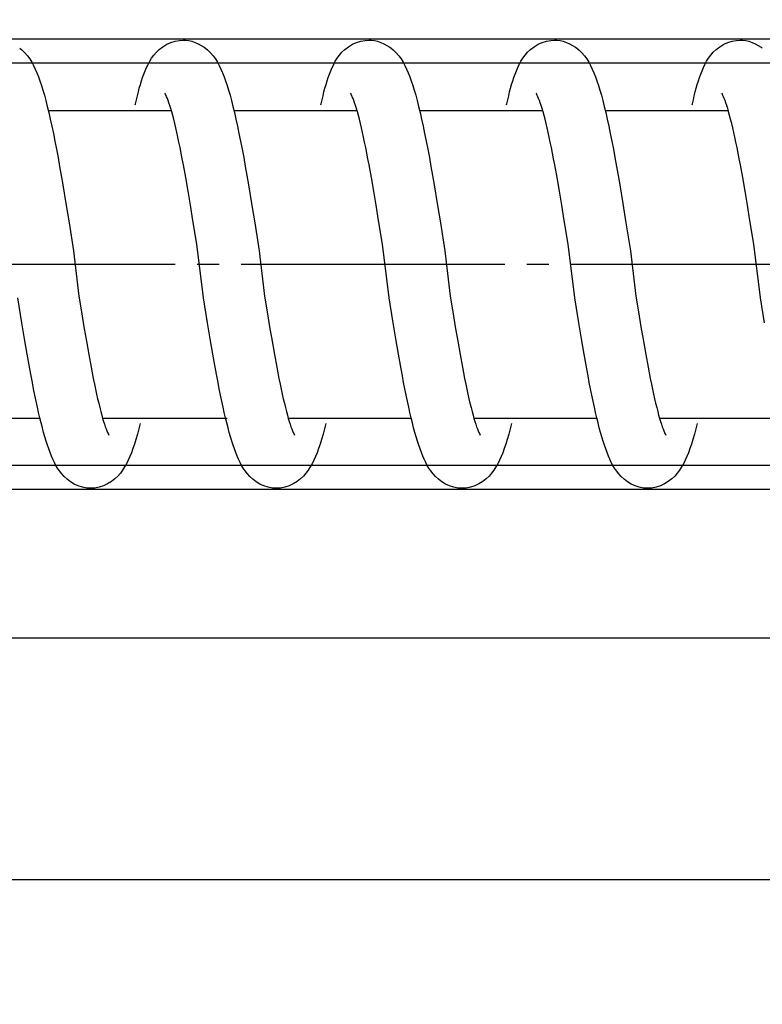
# Model space of a CAD drawing. Header units: millimetres. Extents: x 22865 to 60762, y -18816 to 15611.
# Tile 111 of 256: x 25867.33 to 25870.71, y 8445.53 to 8450.02. Entities that reach past the tile are written whole.
import ezdxf

# ---------------------------------------------------------------- set-up
doc = ezdxf.new("R2010")
doc.units = ezdxf.units.MM
doc.linetypes.add('DOT_CENTER', pattern=[14, 12, -1, 0, -1])
for name, color, linetype in [('1', 7, 'Continuous'), ('bramy przemyslowe', 5, 'Continuous'), ('BRO0010101338_PBL109', 7, 'Continuous'), ('WYMIARY', 6, 'Continuous'), ('Z3067109_AF2_PBL40', 7, 'Continuous')]:
    doc.layers.add(name, color=color, linetype=linetype)
doc.layers.add('projekt', color=6, linetype='Continuous', lineweight=9)
doc.styles.add('1-100', font='simplex.shx', dxfattribs={"width": 0.8, "height": 15})
doc.dimstyles.new('1-100', dxfattribs={"dimscale": 0.5, "dimtxt": 100, "dimasz": 1, "dimexe": 0.18, "dimexo": 0.0625, "dimgap": 5, "dimtad": 1, "dimdec": 1, "dimzin": 0, "dimdsep": 46, "dimtxsty": '1-100', "dimblk1": 'K', "dimblk2": 'K', "dimsah": 1, "dimcen": 0.09, "dimse1": 1, "dimse2": 1, "dimadec": 0, "dimazin": 0, "dimtfac": 1, "dimtdec": 1, "dimtofl": 0, "dimtmove": 0, "dimatfit": 3, "dimldrblk": 'K', "dimfxl": 0, "dimtolj": 1, "dimtzin": 0, "dimarcsym": 0})

# ---------------------------------------------------------------- blocks, each defined once
blk = doc.blocks.new('Unten_Z3067109_AF2_PBL40_', base_point=(3595.399, 4267.113))
at = {"layer": 'Z3067109_AF2_PBL40', "color": 2, "linetype": 'Continuous'}
for p, q in [((7051.454, 5492.113), (3809.059, 5492.113)), ((7053.454, 5481.113), (3809.059, 5481.113))]:
    blk.add_line(p, q, dxfattribs=at)
blk = doc.blocks.new('Federpuffer', base_point=(5695.326, 4642.646))
at = {"color": 2, "linetype": 'Continuous'}
for p, q in [((3626.457, 5963.382), (3626.345, 5963.377)), ((3626.621, 5963.372), (3626.456, 5963.382)), ((3626.816, 5963.337), (3626.621, 5963.372)), ((3627.008, 5963.277), (3626.816, 5963.337)), ((3627.199, 5963.191), (3627.008, 5963.277)), ((3634.904, 5963.382), (3634.793, 5963.377)), ((3635.068, 5963.372), (3634.903, 5963.382)), ((3635.264, 5963.337), (3635.068, 5963.372)), ((3635.456, 5963.277), (3635.264, 5963.337)), ((3635.646, 5963.191), (3635.456, 5963.277)), ((3643.352, 5963.382), (3643.24, 5963.377)), ((3643.516, 5963.372), (3643.351, 5963.382)), ((3643.711, 5963.337), (3643.516, 5963.372)), ((3643.903, 5963.277), (3643.711, 5963.337)), ((3644.094, 5963.191), (3643.903, 5963.277)), ((3651.799, 5963.382), (3651.687, 5963.377)), ((3651.963, 5963.372), (3651.798, 5963.382)), ((3652.158, 5963.337), (3651.963, 5963.372)), ((3652.35, 5963.277), (3652.158, 5963.337)), ((3652.541, 5963.191), (3652.35, 5963.277)), ((3627.38, 5963.081), (3627.199, 5963.191)), ((3627.539, 5962.957), (3627.38, 5963.081)), ((3627.674, 5962.828), (3627.539, 5962.957)), ((3627.791, 5962.693), (3627.674, 5962.828)), ((3633.654, 5962.8), (3633.538, 5962.663)), ((3633.79, 5962.933), (3633.654, 5962.8)), ((3633.887, 5963.014), (3633.79, 5962.933)), ((3633.891, 5963.018), (3633.887, 5963.014)), ((3635.828, 5963.081), (3635.646, 5963.191)), ((3635.987, 5962.957), (3635.828, 5963.081)), ((3636.121, 5962.828), (3635.987, 5962.957)), ((3636.238, 5962.693), (3636.121, 5962.828)), ((3642.102, 5962.8), (3641.985, 5962.663)), ((3642.237, 5962.933), (3642.102, 5962.8)), ((3642.334, 5963.014), (3642.237, 5962.933)), ((3642.339, 5963.018), (3642.334, 5963.014)), ((3644.275, 5963.081), (3644.094, 5963.191)), ((3644.434, 5962.957), (3644.275, 5963.081)), ((3644.569, 5962.828), (3644.434, 5962.957)), ((3644.686, 5962.693), (3644.569, 5962.828)), ((3650.549, 5962.8), (3650.433, 5962.663)), ((3650.685, 5962.933), (3650.549, 5962.8)), ((3650.781, 5963.014), (3650.685, 5962.933)), ((3650.786, 5963.018), (3650.781, 5963.014)), ((3652.722, 5963.081), (3652.541, 5963.191)), ((3652.881, 5962.957), (3652.722, 5963.081)), ((3653.016, 5962.828), (3652.881, 5962.957)), ((3653.133, 5962.693), (3653.016, 5962.828)), ((3658.996, 5962.8), (3658.88, 5962.663)), ((3659.132, 5962.933), (3658.996, 5962.8)), ((3659.229, 5963.014), (3659.132, 5962.933)), ((3659.234, 5963.018), (3659.229, 5963.014)), ((3627.892, 5962.555), (3627.791, 5962.693)), ((3627.978, 5962.418), (3627.892, 5962.555)), ((3628.053, 5962.279), (3627.978, 5962.418)), ((3633.344, 5962.376), (3633.261, 5962.223)), ((3633.436, 5962.523), (3633.344, 5962.376)), ((3633.538, 5962.663), (3633.436, 5962.523)), ((3636.339, 5962.555), (3636.238, 5962.693)), ((3636.425, 5962.418), (3636.339, 5962.555)), ((3636.501, 5962.279), (3636.425, 5962.418)), ((3641.792, 5962.376), (3641.708, 5962.223)), ((3641.884, 5962.523), (3641.792, 5962.376)), ((3641.985, 5962.663), (3641.884, 5962.523)), ((3644.786, 5962.555), (3644.686, 5962.693)), ((3644.873, 5962.418), (3644.786, 5962.555)), ((3644.948, 5962.279), (3644.873, 5962.418)), ((3650.239, 5962.376), (3650.155, 5962.223)), ((3650.331, 5962.523), (3650.239, 5962.376)), ((3650.433, 5962.663), (3650.331, 5962.523)), ((3653.234, 5962.555), (3653.133, 5962.693)), ((3653.32, 5962.418), (3653.234, 5962.555)), ((3653.396, 5962.279), (3653.32, 5962.418)), ((3658.687, 5962.376), (3658.603, 5962.223)), ((3658.778, 5962.523), (3658.687, 5962.376)), ((3658.88, 5962.663), (3658.778, 5962.523)), ((3628.122, 5962.137), (3628.053, 5962.279)), ((3628.186, 5961.989), (3628.122, 5962.137)), ((3628.245, 5961.838), (3628.186, 5961.989)), ((3633.109, 5961.894), (3633.038, 5961.714)), ((3633.183, 5962.064), (3633.109, 5961.894)), ((3633.261, 5962.223), (3633.183, 5962.064)), ((3636.57, 5962.137), (3636.501, 5962.279)), ((3636.633, 5961.989), (3636.57, 5962.137)), ((3636.692, 5961.838), (3636.633, 5961.989)), ((3641.556, 5961.894), (3641.485, 5961.714)), ((3641.63, 5962.064), (3641.556, 5961.894)), ((3641.708, 5962.223), (3641.63, 5962.064)), ((3645.017, 5962.137), (3644.948, 5962.279)), ((3645.081, 5961.989), (3645.017, 5962.137)), ((3645.14, 5961.838), (3645.081, 5961.989)), ((3650.004, 5961.894), (3649.932, 5961.714)), ((3650.078, 5962.064), (3650.004, 5961.894)), ((3650.155, 5962.223), (3650.078, 5962.064)), ((3653.464, 5962.137), (3653.396, 5962.279)), ((3653.528, 5961.989), (3653.464, 5962.137)), ((3653.587, 5961.838), (3653.528, 5961.989)), ((3658.451, 5961.894), (3658.38, 5961.714)), ((3658.525, 5962.064), (3658.451, 5961.894)), ((3658.603, 5962.223), (3658.525, 5962.064)), ((3628.3, 5961.683), (3628.245, 5961.838)), ((3628.352, 5961.524), (3628.3, 5961.683)), ((3628.401, 5961.361), (3628.352, 5961.524)), ((3632.969, 5961.522), (3632.901, 5961.318)), ((3633.038, 5961.714), (3632.969, 5961.522)), ((3636.747, 5961.683), (3636.692, 5961.838)), ((3636.799, 5961.524), (3636.747, 5961.683)), ((3636.849, 5961.361), (3636.799, 5961.524)), ((3641.416, 5961.522), (3641.348, 5961.318)), ((3641.485, 5961.714), (3641.416, 5961.522)), ((3645.195, 5961.683), (3645.14, 5961.838)), ((3645.247, 5961.524), (3645.195, 5961.683)), ((3645.296, 5961.361), (3645.247, 5961.524)), ((3649.863, 5961.522), (3649.795, 5961.318)), ((3649.932, 5961.714), (3649.863, 5961.522)), ((3653.642, 5961.683), (3653.587, 5961.838)), ((3653.694, 5961.524), (3653.642, 5961.683)), ((3653.743, 5961.361), (3653.694, 5961.524)), ((3658.311, 5961.522), (3658.243, 5961.318)), ((3658.38, 5961.714), (3658.311, 5961.522)), ((3628.448, 5961.194), (3628.401, 5961.361)), ((3628.494, 5961.022), (3628.448, 5961.194)), ((3628.538, 5960.845), (3628.494, 5961.022)), ((3632.834, 5961.102), (3632.767, 5960.871)), ((3632.901, 5961.318), (3632.834, 5961.102)), ((3636.896, 5961.194), (3636.849, 5961.361)), ((3636.941, 5961.022), (3636.896, 5961.194)), ((3636.985, 5960.845), (3636.941, 5961.022)), ((3641.281, 5961.102), (3641.215, 5960.871)), ((3641.348, 5961.318), (3641.281, 5961.102)), ((3645.343, 5961.194), (3645.296, 5961.361)), ((3645.389, 5961.022), (3645.343, 5961.194)), ((3645.433, 5960.845), (3645.389, 5961.022)), ((3649.728, 5961.102), (3649.662, 5960.871)), ((3649.795, 5961.318), (3649.728, 5961.102)), ((3653.791, 5961.194), (3653.743, 5961.361)), ((3653.836, 5961.022), (3653.791, 5961.194)), ((3653.88, 5960.845), (3653.836, 5961.022)), ((3658.176, 5961.102), (3658.11, 5960.871)), ((3658.243, 5961.318), (3658.176, 5961.102)), ((3627.06, 5960.402), (3627.1, 5960.524)), ((3627.1, 5960.524), (3627.139, 5960.633)), ((3627.139, 5960.633), (3627.174, 5960.726)), ((3627.174, 5960.726), (3627.206, 5960.805)), ((3627.206, 5960.805), (3627.234, 5960.868)), ((3627.234, 5960.868), (3627.256, 5960.914)), ((3627.256, 5960.914), (3627.273, 5960.945)), ((3627.273, 5960.945), (3627.282, 5960.96)), ((3627.279, 5960.956), (3627.276, 5960.952)), ((3627.282, 5960.96), (3627.279, 5960.956)), ((3628.58, 5960.664), (3628.538, 5960.845)), ((3628.622, 5960.477), (3628.58, 5960.664)), ((3632.701, 5960.626), (3632.634, 5960.363)), ((3632.767, 5960.871), (3632.701, 5960.626)), ((3635.508, 5960.402), (3635.548, 5960.524)), ((3635.548, 5960.524), (3635.586, 5960.633)), ((3635.586, 5960.633), (3635.621, 5960.726)), ((3635.621, 5960.726), (3635.653, 5960.805)), ((3635.653, 5960.805), (3635.681, 5960.868)), ((3635.681, 5960.868), (3635.704, 5960.914)), ((3635.704, 5960.914), (3635.721, 5960.945)), ((3635.721, 5960.945), (3635.73, 5960.96)), ((3635.726, 5960.956), (3635.724, 5960.952)), ((3635.73, 5960.96), (3635.726, 5960.956)), ((3637.028, 5960.664), (3636.985, 5960.845)), ((3637.069, 5960.477), (3637.028, 5960.664)), ((3641.148, 5960.626), (3641.082, 5960.363)), ((3641.215, 5960.871), (3641.148, 5960.626)), ((3643.955, 5960.402), (3643.995, 5960.524)), ((3643.995, 5960.524), (3644.033, 5960.633)), ((3644.033, 5960.633), (3644.068, 5960.726)), ((3644.068, 5960.726), (3644.1, 5960.805)), ((3644.1, 5960.805), (3644.129, 5960.868)), ((3644.129, 5960.868), (3644.151, 5960.914)), ((3644.151, 5960.914), (3644.168, 5960.945)), ((3644.168, 5960.945), (3644.177, 5960.96)), ((3644.174, 5960.956), (3644.171, 5960.952)), ((3644.177, 5960.96), (3644.174, 5960.956)), ((3645.475, 5960.664), (3645.433, 5960.845)), ((3645.517, 5960.477), (3645.475, 5960.664)), ((3649.596, 5960.626), (3649.529, 5960.363)), ((3649.662, 5960.871), (3649.596, 5960.626)), ((3652.402, 5960.402), (3652.443, 5960.524)), ((3652.443, 5960.524), (3652.481, 5960.633)), ((3652.481, 5960.633), (3652.516, 5960.726)), ((3652.516, 5960.726), (3652.548, 5960.805)), ((3652.548, 5960.805), (3652.576, 5960.868)), ((3652.576, 5960.868), (3652.599, 5960.914)), ((3652.599, 5960.914), (3652.615, 5960.945)), ((3652.615, 5960.945), (3652.625, 5960.96)), ((3652.621, 5960.956), (3652.618, 5960.952)), ((3652.625, 5960.96), (3652.621, 5960.956)), ((3653.923, 5960.664), (3653.88, 5960.845)), ((3653.964, 5960.477), (3653.923, 5960.664)), ((3658.043, 5960.626), (3657.977, 5960.363)), ((3658.11, 5960.871), (3658.043, 5960.626)), ((3626.93, 5959.952), (3626.975, 5960.115)), ((3632.57, 5960.182), (3626.962, 5960.182)), ((3626.975, 5960.115), (3627.018, 5960.265)), ((3627.018, 5960.265), (3627.06, 5960.402)), ((3628.632, 5960.432), (3628.622, 5960.477)), ((3632.567, 5960.085), (3632.499, 5959.788)), ((3632.634, 5960.363), (3632.567, 5960.085)), ((3635.377, 5959.952), (3635.422, 5960.115)), ((3641.017, 5960.182), (3635.418, 5960.182)), ((3635.422, 5960.115), (3635.466, 5960.265)), ((3635.466, 5960.265), (3635.508, 5960.402)), ((3637.079, 5960.432), (3637.069, 5960.477)), ((3641.015, 5960.085), (3640.947, 5959.788)), ((3641.082, 5960.363), (3641.015, 5960.085)), ((3643.825, 5959.952), (3643.869, 5960.115)), ((3649.465, 5960.182), (3643.857, 5960.182)), ((3643.869, 5960.115), (3643.913, 5960.265)), ((3643.913, 5960.265), (3643.955, 5960.402)), ((3645.526, 5960.432), (3645.517, 5960.477)), ((3649.462, 5960.085), (3649.394, 5959.788)), ((3649.529, 5960.363), (3649.462, 5960.085)), ((3652.272, 5959.952), (3652.317, 5960.115)), ((3652.317, 5960.115), (3652.36, 5960.265)), ((3657.89, 5960.182), (3652.321, 5960.182)), ((3652.36, 5960.265), (3652.402, 5960.402)), ((3653.974, 5960.432), (3653.964, 5960.477)), ((3657.909, 5960.085), (3657.842, 5959.788)), ((3657.977, 5960.363), (3657.909, 5960.085)), ((3626.837, 5959.59), (3626.884, 5959.777)), ((3626.884, 5959.777), (3626.93, 5959.952)), ((3632.499, 5959.788), (3632.431, 5959.472)), ((3635.285, 5959.59), (3635.331, 5959.777)), ((3635.331, 5959.777), (3635.377, 5959.952)), ((3640.947, 5959.788), (3640.878, 5959.472)), ((3643.732, 5959.59), (3643.779, 5959.777)), ((3643.779, 5959.777), (3643.825, 5959.952)), ((3649.394, 5959.788), (3649.326, 5959.472)), ((3652.18, 5959.59), (3652.226, 5959.777)), ((3652.226, 5959.777), (3652.272, 5959.952)), ((3657.842, 5959.788), (3657.773, 5959.472)), ((3626.693, 5958.962), (3626.742, 5959.182)), ((3626.742, 5959.182), (3626.79, 5959.392)), ((3626.79, 5959.392), (3626.837, 5959.59)), ((3632.431, 5959.472), (3632.361, 5959.138)), ((3635.141, 5958.962), (3635.189, 5959.182)), ((3635.189, 5959.182), (3635.237, 5959.392)), ((3635.237, 5959.392), (3635.285, 5959.59)), ((3640.878, 5959.472), (3640.809, 5959.138)), ((3643.588, 5958.962), (3643.637, 5959.182)), ((3643.637, 5959.182), (3643.685, 5959.392)), ((3643.685, 5959.392), (3643.732, 5959.59)), ((3649.326, 5959.472), (3649.256, 5959.138)), ((3652.036, 5958.962), (3652.084, 5959.182)), ((3652.084, 5959.182), (3652.132, 5959.392)), ((3652.132, 5959.392), (3652.18, 5959.59)), ((3657.773, 5959.472), (3657.703, 5959.138)), ((3626.594, 5958.489), (3626.644, 5958.731)), ((3626.594, 5958.489), (3626.644, 5958.731)), ((3626.644, 5958.731), (3626.693, 5958.962)), ((3632.291, 5958.787), (3632.22, 5958.418)), ((3632.291, 5958.787), (3632.22, 5958.418)), ((3632.361, 5959.138), (3632.291, 5958.787)), ((3635.042, 5958.489), (3635.092, 5958.731)), ((3635.042, 5958.489), (3635.092, 5958.731)), ((3635.092, 5958.731), (3635.141, 5958.962)), ((3640.738, 5958.787), (3640.667, 5958.418)), ((3640.738, 5958.787), (3640.667, 5958.418)), ((3640.809, 5959.138), (3640.738, 5958.787)), ((3643.489, 5958.489), (3643.539, 5958.731)), ((3643.489, 5958.489), (3643.539, 5958.731)), ((3643.539, 5958.731), (3643.588, 5958.962)), ((3649.186, 5958.787), (3649.115, 5958.418)), ((3649.186, 5958.787), (3649.115, 5958.418)), ((3649.256, 5959.138), (3649.186, 5958.787)), ((3651.937, 5958.489), (3651.986, 5958.731)), ((3651.937, 5958.489), (3651.986, 5958.731)), ((3651.986, 5958.731), (3652.036, 5958.962)), ((3657.633, 5958.787), (3657.562, 5958.418)), ((3657.633, 5958.787), (3657.562, 5958.418)), ((3657.703, 5959.138), (3657.633, 5958.787)), ((3626.544, 5958.237), (3626.594, 5958.489)), ((3626.544, 5958.237), (3626.594, 5958.489)), ((3632.22, 5958.418), (3632.148, 5958.032)), ((3632.22, 5958.418), (3632.148, 5958.032)), ((3634.991, 5958.237), (3635.042, 5958.489)), ((3634.991, 5958.237), (3635.042, 5958.489)), ((3640.667, 5958.418), (3640.595, 5958.032)), ((3640.667, 5958.418), (3640.595, 5958.032)), ((3643.439, 5958.237), (3643.489, 5958.489)), ((3643.439, 5958.237), (3643.489, 5958.489)), ((3649.115, 5958.418), (3649.043, 5958.032)), ((3649.115, 5958.418), (3649.043, 5958.032)), ((3651.886, 5958.237), (3651.937, 5958.489)), ((3651.886, 5958.237), (3651.937, 5958.489)), ((3657.562, 5958.418), (3657.49, 5958.032)), ((3657.562, 5958.418), (3657.49, 5958.032)), ((3626.442, 5957.702), (3626.493, 5957.974)), ((3626.442, 5957.702), (3626.493, 5957.974)), ((3626.493, 5957.974), (3626.544, 5958.237)), ((3626.493, 5957.974), (3626.544, 5958.237)), ((3632.148, 5958.032), (3632.076, 5957.634)), ((3632.148, 5958.032), (3632.076, 5957.634)), ((3634.889, 5957.702), (3634.941, 5957.974)), ((3634.889, 5957.702), (3634.941, 5957.974)), ((3634.941, 5957.974), (3634.991, 5958.237)), ((3634.941, 5957.974), (3634.991, 5958.237)), ((3640.595, 5958.032), (3640.523, 5957.634)), ((3640.595, 5958.032), (3640.523, 5957.634)), ((3643.336, 5957.702), (3643.388, 5957.974)), ((3643.336, 5957.702), (3643.388, 5957.974)), ((3643.388, 5957.974), (3643.439, 5958.237)), ((3643.388, 5957.974), (3643.439, 5958.237)), ((3649.043, 5958.032), (3648.971, 5957.634)), ((3649.043, 5958.032), (3648.971, 5957.634)), ((3651.784, 5957.702), (3651.835, 5957.974)), ((3651.784, 5957.702), (3651.835, 5957.974)), ((3651.835, 5957.974), (3651.886, 5958.237)), ((3651.835, 5957.974), (3651.886, 5958.237)), ((3657.49, 5958.032), (3657.418, 5957.634)), ((3657.49, 5958.032), (3657.418, 5957.634)), ((3626.337, 5957.127), (3626.442, 5957.702)), ((3632.076, 5957.634), (3632.004, 5957.223)), ((3634.784, 5957.127), (3634.889, 5957.702)), ((3640.523, 5957.634), (3640.451, 5957.223)), ((3643.232, 5957.127), (3643.336, 5957.702)), ((3648.971, 5957.634), (3648.899, 5957.223)), ((3651.679, 5957.127), (3651.784, 5957.702)), ((3657.418, 5957.634), (3657.346, 5957.223)), ((3626.23, 5956.514), (3626.337, 5957.127)), ((3632.004, 5957.223), (3631.931, 5956.802)), ((3634.677, 5956.514), (3634.784, 5957.127)), ((3640.451, 5957.223), (3640.379, 5956.802)), ((3643.124, 5956.514), (3643.232, 5957.127)), ((3648.899, 5957.223), (3648.826, 5956.802)), ((3651.572, 5956.514), (3651.679, 5957.127)), ((3657.346, 5957.223), (3657.274, 5956.802)), ((3626.12, 5955.864), (3626.23, 5956.514)), ((3631.931, 5956.802), (3631.788, 5955.941)), ((3634.567, 5955.864), (3634.677, 5956.514)), ((3640.379, 5956.802), (3640.235, 5955.941)), ((3643.015, 5955.864), (3643.124, 5956.514)), ((3648.826, 5956.802), (3648.683, 5955.941)), ((3651.462, 5955.864), (3651.572, 5956.514)), ((3657.274, 5956.802), (3657.13, 5955.941)), ((3626.007, 5955.178), (3626.12, 5955.864)), ((3631.788, 5955.941), (3631.647, 5955.07)), ((3634.455, 5955.178), (3634.567, 5955.864)), ((3640.235, 5955.941), (3640.094, 5955.07)), ((3642.902, 5955.178), (3643.015, 5955.864)), ((3648.683, 5955.941), (3648.542, 5955.07)), ((3651.349, 5955.178), (3651.462, 5955.864)), ((3657.13, 5955.941), (3656.989, 5955.07)), ((3625.832, 5954.089), (3626.007, 5955.178)), ((3634.28, 5954.089), (3634.455, 5955.178)), ((3642.727, 5954.089), (3642.902, 5955.178)), ((3651.174, 5954.089), (3651.349, 5955.178)), ((3625.526, 5951.655), (3625.832, 5954.089)), ((3633.973, 5951.655), (3634.28, 5954.089)), ((3642.421, 5951.655), (3642.727, 5954.089)), ((3650.868, 5951.655), (3651.174, 5954.089)), ((3625.342, 5950.511), (3625.526, 5951.655)), ((3631.196, 5951.732), (3631.08, 5951.012)), ((3633.789, 5950.511), (3633.973, 5951.655)), ((3639.644, 5951.732), (3639.527, 5951.012)), ((3642.236, 5950.511), (3642.421, 5951.655)), ((3648.091, 5951.732), (3647.975, 5951.012)), ((3650.684, 5950.511), (3650.868, 5951.655)), ((3656.538, 5951.732), (3656.422, 5951.012)), ((3659.131, 5950.511), (3659.316, 5951.655)), ((3631.08, 5951.012), (3630.966, 5950.326)), ((3639.527, 5951.012), (3639.414, 5950.326)), ((3647.975, 5951.012), (3647.861, 5950.326)), ((3656.422, 5951.012), (3656.309, 5950.326)), ((3630.966, 5950.326), (3630.856, 5949.678)), ((3633.668, 5949.781), (3633.789, 5950.511)), ((3639.414, 5950.326), (3639.303, 5949.678)), ((3642.116, 5949.781), (3642.236, 5950.511)), ((3647.861, 5950.326), (3647.751, 5949.678)), ((3650.563, 5949.781), (3650.684, 5950.511)), ((3656.309, 5950.326), (3656.198, 5949.678)), ((3659.01, 5949.781), (3659.131, 5950.511)), ((3633.549, 5949.084), (3633.668, 5949.781)), ((3641.997, 5949.084), (3642.116, 5949.781)), ((3650.444, 5949.084), (3650.563, 5949.781)), ((3658.891, 5949.084), (3659.01, 5949.781)), ((3630.856, 5949.678), (3630.748, 5949.069)), ((3639.303, 5949.678), (3639.196, 5949.069)), ((3647.751, 5949.678), (3647.643, 5949.069)), ((3656.198, 5949.678), (3656.091, 5949.069)), ((3630.748, 5949.069), (3630.644, 5948.501)), ((3633.432, 5948.423), (3633.549, 5949.084)), ((3639.196, 5949.069), (3639.091, 5948.501)), ((3641.879, 5948.423), (3641.997, 5949.084)), ((3647.643, 5949.069), (3647.538, 5948.501)), ((3650.326, 5948.423), (3650.444, 5949.084)), ((3656.091, 5949.069), (3655.986, 5948.501)), ((3658.774, 5948.423), (3658.891, 5949.084)), ((3630.644, 5948.501), (3630.592, 5948.233)), ((3633.373, 5948.107), (3633.432, 5948.423)), ((3639.091, 5948.501), (3639.04, 5948.233)), ((3641.821, 5948.107), (3641.879, 5948.423)), ((3647.538, 5948.501), (3647.487, 5948.233)), ((3650.268, 5948.107), (3650.326, 5948.423)), ((3655.986, 5948.501), (3655.934, 5948.233)), ((3658.716, 5948.107), (3658.774, 5948.423)), ((3630.541, 5947.976), (3630.491, 5947.729)), ((3630.592, 5948.233), (3630.541, 5947.976)), ((3633.315, 5947.801), (3633.373, 5948.107)), ((3638.989, 5947.976), (3638.939, 5947.729)), ((3639.04, 5948.233), (3638.989, 5947.976)), ((3641.763, 5947.801), (3641.821, 5948.107)), ((3647.436, 5947.976), (3647.386, 5947.729)), ((3647.487, 5948.233), (3647.436, 5947.976)), ((3650.21, 5947.801), (3650.268, 5948.107)), ((3655.884, 5947.976), (3655.833, 5947.729)), ((3655.934, 5948.233), (3655.884, 5947.976)), ((3658.658, 5947.801), (3658.716, 5948.107)), ((3630.491, 5947.729), (3630.442, 5947.493)), ((3633.258, 5947.505), (3633.315, 5947.801)), ((3638.939, 5947.729), (3638.889, 5947.493)), ((3641.705, 5947.505), (3641.763, 5947.801)), ((3647.386, 5947.729), (3647.337, 5947.493)), ((3650.153, 5947.505), (3650.21, 5947.801)), ((3655.833, 5947.729), (3655.784, 5947.493)), ((3658.6, 5947.505), (3658.658, 5947.801)), ((3630.393, 5947.269), (3630.345, 5947.055)), ((3630.442, 5947.493), (3630.393, 5947.269)), ((3633.144, 5946.946), (3633.201, 5947.22)), ((3633.201, 5947.22), (3633.258, 5947.505)), ((3638.84, 5947.269), (3638.792, 5947.055)), ((3638.889, 5947.493), (3638.84, 5947.269)), ((3641.591, 5946.946), (3641.648, 5947.22)), ((3641.648, 5947.22), (3641.705, 5947.505)), ((3647.288, 5947.269), (3647.24, 5947.055)), ((3647.337, 5947.493), (3647.288, 5947.269)), ((3650.039, 5946.946), (3650.096, 5947.22)), ((3650.096, 5947.22), (3650.153, 5947.505)), ((3655.735, 5947.269), (3655.687, 5947.055)), ((3655.784, 5947.493), (3655.735, 5947.269)), ((3658.486, 5946.946), (3658.543, 5947.22)), ((3658.543, 5947.22), (3658.6, 5947.505)), ((3630.251, 5946.663), (3630.205, 5946.484)), ((3630.298, 5946.853), (3630.251, 5946.663)), ((3630.345, 5947.055), (3630.298, 5946.853)), ((3633.03, 5946.429), (3633.087, 5946.682)), ((3633.087, 5946.682), (3633.144, 5946.946)), ((3638.698, 5946.663), (3638.653, 5946.484)), ((3638.745, 5946.853), (3638.698, 5946.663)), ((3638.792, 5947.055), (3638.745, 5946.853)), ((3641.478, 5946.429), (3641.534, 5946.682)), ((3641.534, 5946.682), (3641.591, 5946.946)), ((3647.146, 5946.663), (3647.1, 5946.484)), ((3647.192, 5946.853), (3647.146, 5946.663)), ((3647.24, 5947.055), (3647.192, 5946.853)), ((3649.925, 5946.429), (3649.982, 5946.682)), ((3649.982, 5946.682), (3650.039, 5946.946)), ((3655.593, 5946.663), (3655.547, 5946.484)), ((3655.64, 5946.853), (3655.593, 5946.663)), ((3655.687, 5947.055), (3655.64, 5946.853)), ((3658.373, 5946.429), (3658.429, 5946.682)), ((3658.429, 5946.682), (3658.486, 5946.946)), ((3630.124, 5946.182), (3624.546, 5946.182)), ((3630.161, 5946.318), (3630.117, 5946.164)), ((3630.205, 5946.484), (3630.161, 5946.318)), ((3632.918, 5945.955), (3632.974, 5946.187)), ((3632.974, 5946.187), (3633.03, 5946.429)), ((3638.575, 5946.182), (3632.975, 5946.182)), ((3638.608, 5946.318), (3638.565, 5946.164)), ((3638.653, 5946.484), (3638.608, 5946.318)), ((3641.365, 5945.955), (3641.421, 5946.187)), ((3641.421, 5946.187), (3641.478, 5946.429)), ((3647.023, 5946.182), (3641.427, 5946.182)), ((3647.055, 5946.318), (3647.012, 5946.164)), ((3647.1, 5946.484), (3647.055, 5946.318)), ((3655.482, 5946.182), (3649.787, 5946.182)), ((3649.812, 5945.955), (3649.869, 5946.187)), ((3649.869, 5946.187), (3649.925, 5946.429)), ((3655.503, 5946.318), (3655.459, 5946.164)), ((3655.547, 5946.484), (3655.503, 5946.318)), ((3658.26, 5945.955), (3658.316, 5946.187)), ((3658.316, 5946.187), (3658.373, 5946.429)), ((3663.914, 5946.182), (3658.322, 5946.182)), ((3629.996, 5945.783), (3629.96, 5945.684)), ((3630.035, 5945.897), (3629.996, 5945.783)), ((3630.075, 5946.024), (3630.035, 5945.897)), ((3630.117, 5946.164), (3630.075, 5946.024)), ((3632.804, 5945.523), (3632.861, 5945.734)), ((3632.861, 5945.734), (3632.918, 5945.955)), ((3638.444, 5945.783), (3638.408, 5945.684)), ((3638.482, 5945.897), (3638.444, 5945.783)), ((3638.522, 5946.024), (3638.482, 5945.897)), ((3638.565, 5946.164), (3638.522, 5946.024)), ((3641.252, 5945.523), (3641.308, 5945.734)), ((3641.308, 5945.734), (3641.365, 5945.955)), ((3646.891, 5945.783), (3646.855, 5945.684)), ((3646.929, 5945.897), (3646.891, 5945.783)), ((3646.97, 5946.024), (3646.929, 5945.897)), ((3647.012, 5946.164), (3646.97, 5946.024)), ((3649.699, 5945.523), (3649.756, 5945.734)), ((3649.756, 5945.734), (3649.812, 5945.955)), ((3655.339, 5945.783), (3655.302, 5945.684)), ((3655.377, 5945.897), (3655.339, 5945.783)), ((3655.417, 5946.024), (3655.377, 5945.897)), ((3655.459, 5946.164), (3655.417, 5946.024)), ((3658.146, 5945.523), (3658.203, 5945.734)), ((3658.203, 5945.734), (3658.26, 5945.955)), ((3629.833, 5945.402), (3629.841, 5945.412)), ((3629.839, 5945.411), (3629.833, 5945.402)), ((3629.852, 5945.435), (3629.839, 5945.411)), ((3629.841, 5945.412), (3629.847, 5945.42)), ((3629.872, 5945.474), (3629.852, 5945.435)), ((3629.898, 5945.529), (3629.872, 5945.474)), ((3629.927, 5945.599), (3629.898, 5945.529)), ((3629.96, 5945.684), (3629.927, 5945.599)), ((3632.689, 5945.129), (3632.747, 5945.321)), ((3632.747, 5945.321), (3632.804, 5945.523)), ((3638.28, 5945.402), (3638.288, 5945.412)), ((3638.286, 5945.411), (3638.28, 5945.402)), ((3638.3, 5945.435), (3638.286, 5945.411)), ((3638.288, 5945.412), (3638.295, 5945.42)), ((3638.319, 5945.474), (3638.3, 5945.435)), ((3638.345, 5945.529), (3638.319, 5945.474)), ((3638.375, 5945.599), (3638.345, 5945.529)), ((3638.408, 5945.684), (3638.375, 5945.599)), ((3641.137, 5945.129), (3641.194, 5945.321)), ((3641.194, 5945.321), (3641.252, 5945.523)), ((3646.728, 5945.402), (3646.735, 5945.412)), ((3646.733, 5945.411), (3646.728, 5945.402)), ((3646.747, 5945.435), (3646.733, 5945.411)), ((3646.735, 5945.412), (3646.742, 5945.42)), ((3646.767, 5945.474), (3646.747, 5945.435)), ((3646.792, 5945.529), (3646.767, 5945.474)), ((3646.822, 5945.599), (3646.792, 5945.529)), ((3646.855, 5945.684), (3646.822, 5945.599)), ((3649.584, 5945.129), (3649.642, 5945.321)), ((3649.642, 5945.321), (3649.699, 5945.523)), ((3655.175, 5945.402), (3655.183, 5945.412)), ((3655.181, 5945.411), (3655.175, 5945.402)), ((3655.194, 5945.435), (3655.181, 5945.411)), ((3655.183, 5945.412), (3655.189, 5945.42)), ((3655.214, 5945.474), (3655.194, 5945.435)), ((3655.24, 5945.529), (3655.214, 5945.474)), ((3655.269, 5945.599), (3655.24, 5945.529)), ((3655.302, 5945.684), (3655.269, 5945.599)), ((3658.031, 5945.129), (3658.089, 5945.321)), ((3658.089, 5945.321), (3658.146, 5945.523)), ((3632.571, 5944.772), (3632.63, 5944.946)), ((3632.63, 5944.946), (3632.689, 5945.129)), ((3641.018, 5944.772), (3641.078, 5944.946)), ((3641.078, 5944.946), (3641.137, 5945.129)), ((3649.465, 5944.772), (3649.525, 5944.946)), ((3649.525, 5944.946), (3649.584, 5945.129)), ((3657.913, 5944.772), (3657.973, 5944.946)), ((3657.973, 5944.946), (3658.031, 5945.129)), ((3632.382, 5944.303), (3632.447, 5944.451)), ((3632.447, 5944.451), (3632.509, 5944.607)), ((3632.509, 5944.607), (3632.571, 5944.772)), ((3640.829, 5944.303), (3640.894, 5944.451)), ((3640.894, 5944.451), (3640.957, 5944.607)), ((3640.957, 5944.607), (3641.018, 5944.772)), ((3649.277, 5944.303), (3649.341, 5944.451)), ((3649.341, 5944.451), (3649.404, 5944.607)), ((3649.404, 5944.607), (3649.465, 5944.772)), ((3657.724, 5944.303), (3657.789, 5944.451)), ((3657.789, 5944.451), (3657.852, 5944.607)), ((3657.852, 5944.607), (3657.913, 5944.772)), ((3632.165, 5943.898), (3632.242, 5944.027)), ((3632.242, 5944.027), (3632.314, 5944.161)), ((3632.314, 5944.161), (3632.382, 5944.303)), ((3640.613, 5943.898), (3640.689, 5944.027)), ((3640.689, 5944.027), (3640.761, 5944.161)), ((3640.761, 5944.161), (3640.829, 5944.303)), ((3649.06, 5943.898), (3649.137, 5944.027)), ((3649.137, 5944.027), (3649.208, 5944.161)), ((3649.208, 5944.161), (3649.277, 5944.303)), ((3657.507, 5943.898), (3657.584, 5944.027)), ((3657.584, 5944.027), (3657.656, 5944.161)), ((3657.656, 5944.161), (3657.724, 5944.303)), ((3631.735, 5943.396), (3631.865, 5943.517)), ((3631.865, 5943.517), (3631.979, 5943.642)), ((3631.979, 5943.642), (3632.079, 5943.77)), ((3632.079, 5943.77), (3632.165, 5943.898)), ((3640.182, 5943.396), (3640.312, 5943.517)), ((3640.312, 5943.517), (3640.426, 5943.642)), ((3640.426, 5943.642), (3640.526, 5943.77)), ((3640.526, 5943.77), (3640.613, 5943.898)), ((3648.63, 5943.396), (3648.76, 5943.517)), ((3648.76, 5943.517), (3648.874, 5943.642)), ((3648.874, 5943.642), (3648.973, 5943.77)), ((3648.973, 5943.77), (3649.06, 5943.898)), ((3657.077, 5943.396), (3657.207, 5943.517)), ((3657.207, 5943.517), (3657.321, 5943.642)), ((3657.321, 5943.642), (3657.421, 5943.77)), ((3657.421, 5943.77), (3657.507, 5943.898)), ((3631.04, 5943.031), (3631.229, 5943.092)), ((3631.229, 5943.092), (3631.412, 5943.176)), ((3631.412, 5943.176), (3631.583, 5943.281)), ((3631.583, 5943.281), (3631.735, 5943.396)), ((3639.487, 5943.031), (3639.676, 5943.092)), ((3639.676, 5943.092), (3639.859, 5943.176)), ((3639.859, 5943.176), (3640.031, 5943.281)), ((3640.031, 5943.281), (3640.182, 5943.396)), ((3647.935, 5943.031), (3648.123, 5943.092)), ((3648.123, 5943.092), (3648.306, 5943.176)), ((3648.306, 5943.176), (3648.478, 5943.281)), ((3648.478, 5943.281), (3648.63, 5943.396)), ((3656.382, 5943.031), (3656.571, 5943.092)), ((3656.571, 5943.092), (3656.754, 5943.176)), ((3656.754, 5943.176), (3656.925, 5943.281)), ((3656.925, 5943.281), (3657.077, 5943.396)), ((3630.658, 5942.982), (3630.844, 5942.993)), ((3630.844, 5942.993), (3631.04, 5943.031)), ((3639.106, 5942.982), (3639.291, 5942.993)), ((3639.291, 5942.993), (3639.487, 5943.031)), ((3647.553, 5942.982), (3647.738, 5942.993)), ((3647.738, 5942.993), (3647.935, 5943.031)), ((3656, 5942.982), (3656.186, 5942.993)), ((3656.186, 5942.993), (3656.382, 5943.031))]:
    blk.add_line(p, q, dxfattribs=at)
for points in [[(3626.345, 5963.377), (3626.201, 5963.359), (3626.056, 5963.327), (3625.909, 5963.279), (3625.765, 5963.217), (3625.629, 5963.144), (3625.503, 5963.062), (3625.444, 5963.018)], [(3634.793, 5963.377), (3634.648, 5963.359), (3634.503, 5963.327), (3634.357, 5963.279), (3634.213, 5963.217), (3634.077, 5963.144), (3633.951, 5963.062), (3633.891, 5963.018)], [(3643.24, 5963.377), (3643.095, 5963.359), (3642.95, 5963.327), (3642.804, 5963.279), (3642.66, 5963.217), (3642.524, 5963.144), (3642.398, 5963.062), (3642.339, 5963.018)], [(3651.687, 5963.377), (3651.543, 5963.359), (3651.398, 5963.327), (3651.252, 5963.279), (3651.107, 5963.217), (3650.971, 5963.144), (3650.846, 5963.062), (3650.786, 5963.018)], [(3631.647, 5955.07), (3631.444, 5953.793), (3631.196, 5951.732)], [(3640.094, 5955.07), (3639.891, 5953.793), (3639.644, 5951.732)], [(3648.542, 5955.07), (3648.339, 5953.793), (3648.091, 5951.732)], [(3656.989, 5955.07), (3656.786, 5953.793), (3656.538, 5951.732)], [(3628.406, 5945.932), (3628.467, 5945.691), (3628.535, 5945.443), (3628.603, 5945.21), (3628.671, 5944.993), (3628.74, 5944.79), (3628.81, 5944.6), (3628.882, 5944.424), (3628.956, 5944.257), (3629.034, 5944.102), (3629.117, 5943.955), (3629.208, 5943.813), (3629.313, 5943.673), (3629.431, 5943.538), (3629.565, 5943.41), (3629.721, 5943.289), (3629.897, 5943.181), (3630.083, 5943.094), (3630.275, 5943.032), (3630.473, 5942.993), (3630.659, 5942.982)], [(3636.853, 5945.932), (3636.915, 5945.691), (3636.983, 5945.443), (3637.05, 5945.21), (3637.119, 5944.993), (3637.188, 5944.79), (3637.258, 5944.6), (3637.329, 5944.424), (3637.404, 5944.257), (3637.482, 5944.102), (3637.564, 5943.955), (3637.656, 5943.813), (3637.76, 5943.673), (3637.878, 5943.538), (3638.013, 5943.41), (3638.168, 5943.289), (3638.344, 5943.181), (3638.53, 5943.094), (3638.722, 5943.032), (3638.92, 5942.993), (3639.106, 5942.982)], [(3645.301, 5945.932), (3645.362, 5945.691), (3645.43, 5945.443), (3645.498, 5945.21), (3645.566, 5944.993), (3645.635, 5944.79), (3645.705, 5944.6), (3645.777, 5944.424), (3645.851, 5944.257), (3645.929, 5944.102), (3646.012, 5943.955), (3646.103, 5943.813), (3646.207, 5943.673), (3646.326, 5943.538), (3646.46, 5943.41), (3646.616, 5943.289), (3646.791, 5943.181), (3646.978, 5943.094), (3647.169, 5943.032), (3647.367, 5942.993), (3647.554, 5942.982)], [(3653.748, 5945.932), (3653.81, 5945.691), (3653.877, 5945.443), (3653.945, 5945.21), (3654.013, 5944.993), (3654.082, 5944.79), (3654.152, 5944.6), (3654.224, 5944.424), (3654.299, 5944.257), (3654.376, 5944.102), (3654.459, 5943.955), (3654.551, 5943.813), (3654.655, 5943.673), (3654.773, 5943.538), (3654.907, 5943.41), (3655.063, 5943.289), (3655.239, 5943.181), (3655.425, 5943.094), (3655.617, 5943.032), (3655.815, 5942.993), (3656.001, 5942.982)]]:
    blk.add_lwpolyline(points, dxfattribs=at)
at = {"layer": '1', "color": 2, "linetype": 'DOT_CENTER'}
blk.add_line((3889.161, 5953.182), (3441.399, 5953.182), dxfattribs=at)
blk = doc.blocks.new('Federpuffer_kurz', base_point=(-138.118, 6771.403))
at = {"layer": '1'}
blk.add_blockref('Federpuffer', (5695.326, 4642.646), dxfattribs=at)
blk = doc.blocks.new('TOP__9', base_point=(5361.164, 5382.834))
blk.add_blockref('Federpuffer_kurz', (1975.19, 5327.334))
blk = doc.blocks.new('BRO0010101338_PBL109', base_point=(110.745, -703.859))
at = {"layer": 'BRO0010101338_PBL109', "color": 2, "linetype": 'Continuous'}
for p, q in [((4215.306, 5963.443), (3461.646, 5963.443)), ((4215.306, 5962.343), (3461.646, 5962.343)), ((4215.306, 5944.043), (3461.646, 5944.043)), ((4215.306, 5942.943), (3461.646, 5942.943))]:
    blk.add_line(p, q, dxfattribs=at)
blk = doc.blocks.new('TOP__10', base_point=(-2780.136, -2516.234))
blk.add_blockref('TOP__9', (5361.164, 5382.834))
at = {"layer": 'BRO0010101338_PBL109'}
blk.add_blockref('BRO0010101338_PBL109', (2224.053, -2147.929), dxfattribs=at)
blk = doc.blocks.new('blok222')
at = {"layer": '1', "color": 2}
blk.add_line((61297.494, 15367.408), (63456.501, 15367.408), dxfattribs=at)
at = {"xscale": -1}
blk.add_blockref('TOP__10', (70131.084, 8370.062), dxfattribs=at)
at = {"layer": '1', "xscale": -1}
blk.add_blockref('Unten_Z3067109_AF2_PBL40_', (64689.626, 14153.408), dxfattribs=at)
blk = doc.blocks.new('K')
for p, q in [((0, -19.1141), (0, 19.1141)), ((-19.1141, 0), (19.1141, 0))]:
    blk.add_line(p, q)
blk.add_circle((0, 0), 2.0161)
blk = doc.blocks.new('*D1772')
at = {"layer": 'WYMIARY', "color": 0, "lineweight": -2}
blk.add_line((25666.9323, 8352.4218), (26205.9323, 8352.4218), dxfattribs=at)
at = {"layer": 'WYMIARY', "color": 0, "linetype": 'ByBlock', "lineweight": -2, "xscale": 0.5, "yscale": 0.5, "zscale": 0.5, "rotation": 180}
blk.add_blockref('K', (25666.4323, 8352.4218), dxfattribs=at)
at = {"layer": 'WYMIARY', "color": 0, "linetype": 'ByBlock', "lineweight": -2, "xscale": 0.5, "yscale": 0.5, "zscale": 0.5}
blk.add_blockref('K', (26206.4323, 8352.4218), dxfattribs=at)
at = {"layer": 'WYMIARY', "color": 0, "ltscale": 0.2, "insert": (25936.4323, 8362.4218), "char_height": 15, "attachment_point": 5, "style": '1-100'}
blk.add_mtext('\\A1;540', dxfattribs=at)
blk = doc.blocks.new('*D2030')
at = {"layer": 'projekt', "color": 0, "lineweight": -2, "ltscale": 0.2}
blk.add_line((27131.166, 11439.6662), (23567.166, 11439.6662), dxfattribs=at)
at = {"layer": 'projekt', "color": 0, "linetype": 'ByBlock', "lineweight": -2, "xscale": 0.5, "yscale": 0.5, "zscale": 0.5, "rotation": 180}
blk.add_blockref('K', (23566.666, 11439.6662), dxfattribs=at)
at = {"layer": 'projekt', "color": 0, "linetype": 'ByBlock', "lineweight": -2, "xscale": 0.5, "yscale": 0.5, "zscale": 0.5}
blk.add_blockref('K', (27131.666, 11439.6662), dxfattribs=at)
at = {"layer": 'projekt', "color": 0, "ltscale": 0.2, "insert": (25349.166, 11449.6662), "char_height": 15, "attachment_point": 5, "style": '1-100'}
blk.add_mtext('\\A1;3565.0', dxfattribs=at)

msp = doc.modelspace()

# ---------------------------------------------------------------- block references
at = {"layer": 'bramy przemyslowe', "color": 0, "xscale": 0.1, "yscale": 0.1, "zscale": 0.1}
msp.add_blockref('blok222', (19709.4922, 6909.3617), dxfattribs=at)

# ---------------------------------------------------------------- dimensions: what is measured, and where the dimension line sits
at = {"layer": 'projekt', "color": 5, "ltscale": 0.2}
dim = msp.add_linear_dim(base=(23566.666, 11439.6662), p1=(27131.666, 6344.0632), p2=(23566.666, 6344.0632), dimstyle='1-100', dxfattribs=at)
dim.commit()
dim.dimension.update_dxf_attribs({"geometry": '*D2030', "text_midpoint": (25349.166, 11449.6662)})
at = {"layer": 'WYMIARY'}
dim = msp.add_linear_dim(base=(26206.4323, 8352.4218), p1=(25666.4323, 8499.9616), p2=(26206.4323, 8499.9616), dimstyle='1-100', override={"dimdec": 0, "dimtxsty": '1-100', "dimldrblk": 'K'}, dxfattribs=at)
dim.commit()
dim.dimension.update_dxf_attribs({"geometry": '*D1772', "text_midpoint": (25936.4323, 8362.4218)})

doc.saveas('drawing.dxf')
